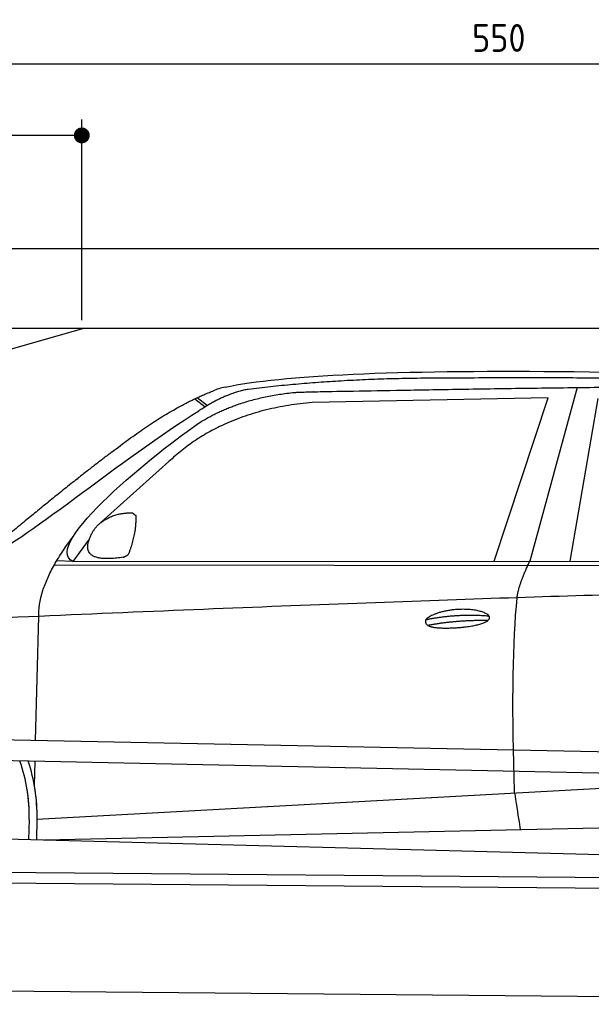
# Model space of a CAD drawing. Header units: millimetres. Extents: x -411 to 6777, y 0 to 6727.
# Tile 4 of 6: x 1744 to 3183, y 4250 to 6727. Entities that reach past the tile are written whole.
import ezdxf

# ---------------------------------------------------------------- set-up
doc = ezdxf.new("R2010")
doc.units = ezdxf.units.MM
doc.layers.add('4', color=3, linetype='Continuous')
for name, color, linetype, lineweight in [('car', 10, 'Continuous', 25), ('Freiraum', 7, 'Continuous', 25), ('Gebäude', 7, 'Continuous', 25), ('Plattform', 7, 'Continuous', 25)]:
    doc.layers.add(name, color=color, linetype=linetype, lineweight=lineweight)
doc.styles.get("Standard").update_dxf_attribs({"font": 'ISOCP.SHX'})
doc.dimstyles.new('GEN-ISO', dxfattribs={"dimscale": 20, "dimtxt": 3.5, "dimasz": 2, "dimexe": 2, "dimexo": 1, "dimgap": 1.5, "dimtad": 1, "dimdec": 1, "dimlfac": 0.1, "dimdsep": 46, "dimtxsty": 'STANDARD', "dimblk": 'PUNKT', "dimcen": 2, "dimclrd": 256, "dimclre": 256, "dimclrt": 2, "dimadec": 0, "dimazin": 0, "dimtp": 0.1, "dimtm": 0.1, "dimtfac": 0.71, "dimtdec": 1, "dimtmove": 2, "dimatfit": 3, "dimldrblk": 'PUNKT', "dimfxl": 2, "dimtolj": 1, "dimarcsym": 0})

# ---------------------------------------------------------------- blocks, each defined once
blk = doc.blocks.new('PUNKT')
at = {"layer": '4', "color": 0, "linetype": 'ByBlock'}
blk.add_line((-0.5, 0), (-1, 0), dxfattribs=at)
at = {"layer": '4', "color": 0, "linetype": 'ByBlock', "const_width": 0.5}
blk.add_lwpolyline([(-0.25, 0, 1), (0.25, 0, 1)], format="xyb", close=True, dxfattribs=at)
blk = doc.blocks.new('*D71')
at = {"layer": '4', "lineweight": -2, "transparency": 16777216}
for p, q in [((200, 5970.9), (200, 6655.8)), ((5700, 6120.9), (5700, 6655.8)), ((240, 6615.8), (5660, 6615.8))]:
    blk.add_line(p, q, dxfattribs=at)
at = {"layer": 'Defpoints', "color": 0, "transparency": 16777216}
for p in [(5700, 6615.8), (5700, 6100.9), (200, 5950.9)]:
    blk.add_point(p, dxfattribs=at)
at = {"layer": '4', "lineweight": -2, "transparency": 16777216, "xscale": 40, "yscale": 40, "zscale": 40, "rotation": 180}
blk.add_blockref('PUNKT', (200, 6615.8), dxfattribs=at)
at = {"layer": '4', "lineweight": -2, "transparency": 16777216, "xscale": 40, "yscale": 40, "zscale": 40}
blk.add_blockref('PUNKT', (5700, 6615.8), dxfattribs=at)
at = {"layer": '4', "color": 2, "transparency": 16777216, "insert": (2950, 6680.8), "char_height": 70, "attachment_point": 5}
blk.add_mtext('550', dxfattribs=at)
blk = doc.blocks.new('Car')
at = {"layer": 'car'}
for p, q in [((3094.1, 5830.1), (2978.8, 5392.1)), ((2137.7, 5795.8), (2163.3, 5776)), ((3020.9, 5803.7), (2427.3, 5786.3)), ((2888.7, 5391.3), (3020.9, 5803.7)), ((3080.4, 5393.1), (3147.5, 5802.9)), ((2131.9, 5793.1), (2158.1, 5772.8)), ((2067.8, 5634.4), (1898.4, 5480.5)), ((1869.1, 5437), (1828.5, 5381)), ((1828.5, 5381), (4480.4, 5406.7)), ((1781.6, 5371.7), (4424.9, 5392.7)), ((1828.5, 5381), (1787.3, 5381.7)), ((1738.5, 4929.5), (1743.8, 5242)), ((1736.6, 4816.5), (1737.6, 4877.1)), ((1743.9, 4731.9), (3612.9, 4851.2)), ((1743.9, 4731.9), (2767.4, 4797.2)), ((1724.3, 4731.1), (1723.4, 4680.7)), ((1743.9, 4731.9), (1743.2, 4680.3)), ((1763.7, 4680), (3649.1, 4738.6)), ((1665.2, 4681.7), (3714.2, 4647))]:
    blk.add_line(p, q, dxfattribs=at)
for centre, radius, start, end in [((2246.3, 5652.8), 174.5, 102.8736, 113.54), ((1319.8, 4737.9), 404.6, 359.0314, 20.1942), ((1319.8, 4737.9), 424.2, 359.1908, 19.1882), ((1319.8, 4737.9), 404.6, 359.0315, 10.2025), ((1319.8, 4737.9), 424.2, 359.1908, 9.6942)]:
    blk.add_arc(centre, radius, start, end, dxfattribs=at)
for points, degree in [([(2207.4, 5822.9), (2494.4, 5887.1), (3379.5, 5881.9), (4552, 5829.4)], 3), ([(2737.9, 5850.1), (2495, 5847.8), (2265.9, 5817.9)], 2), ([(3702.1, 5844.3), (3353.8, 5860.5), (2737.9, 5850.1)], 2), ([(1924.6, 5657.4), (2064.7, 5768.9), (2176.6, 5812.7)], 2), ([(2265.9, 5817.9), (2209.7, 5808.3), (2141.8, 5762.4)], 2), ([(2148.4, 5735.7), (2241.6, 5794.3), (2377.1, 5810.7)], 2), ([(2427.3, 5786.3), (2203.3, 5765), (2067.8, 5634.4)], 2), ([(1628.7, 5403.6), (1664.4, 5400.2), (1964.3, 5651.8), (2141.8, 5762.4)], 3), ([(1828.5, 5381), (1745.2, 5420.3), (2036.9, 5659.3), (2148.4, 5735.7)], 3), ([(1924.6, 5657.4), (1844.1, 5596.2), (1742.5, 5511.8), (1614.1, 5405.4), (1620.1, 5403.5)], 4), ([(1877.2, 5454.8), (1893.5, 5485.2), (1936.1, 5499.6)], 2), ([(1936.1, 5499.6), (1964.7, 5505.7), (1977.6, 5504.6)], 2), ([(1968.3, 5400.4), (1989.2, 5453.6), (1986.2, 5498.4)], 2), ([(1977.6, 5504.6), (1983.7, 5498.5), (1986.2, 5498.4)], 2), ([(1954.8, 5392.6), (1832.8, 5372.7), (1877.2, 5454.8)], 2), ([(1743.8, 5242), (1740.7, 5325.6), (1828.5, 5443.7)], 2), ([(1954.8, 5392.6), (1960.8, 5394.4), (1968.3, 5400.4)], 2), ([(2947.6, 5299.9), (2950.5, 5330.9), (2978.8, 5392.1)], 2), ([(4699.6, 5337), (3823, 5357.3), (1391, 5222.9)], 2), ([(2718, 5242.5), (2793.5, 5259.4), (2877, 5253.7)], 2), ([(2723.1, 5228.7), (2797.1, 5243.3), (2875, 5242.5)], 2)]:
    blk.add_open_spline(points, degree=degree, dxfattribs=at)
for points, degree, knots in [([(2377.1, 5810.7), (2403.6, 5813), (2543, 5816.1), (3564.3, 5845.6), (4184.5, 5844.9), (4641.5, 5676.4), (4619.4, 5502.6)], 4, [0.0821318, 0.0821318, 0.0821318, 0.0821318, 0.0821318, 0.258851, 0.508851, 1, 1, 1, 1, 1]), ([(2945.9, 4808.6), (2945.3, 4822.2), (2944.8, 4835.5), (2944.3, 4848.7), (2936.9, 5038.5), (2938.1, 5188.9), (2947.6, 5299.9)], 3, [0, 0, 0, 0, 0.064923, 0.064923, 0.064923, 1, 1, 1, 1]), ([(2718, 5242.5), (2722.3, 5247.6), (2743.3, 5264), (2825.9, 5284.1), (2941.3, 5248), (2832.6, 5219.4), (2747.8, 5220), (2713.5, 5223.5), (2718, 5242.5)], 5, [0, 0, 0, 0, 0, 0, 0.300106, 0.500106, 0.700106, 1, 1, 1, 1, 1, 1]), ([(2945.9, 4808.6), (2946.6, 4804), (2947.4, 4799.5), (2948, 4795.1), (2948.7, 4791.1), (2949.3, 4787.2), (2949.9, 4783.5), (2954.7, 4753.3), (2958.4, 4731.2), (2961.1, 4717.2)], 3, [-0.000011, -0.000011, -0.000011, -0.000011, 0.107576, 0.107576, 0.107576, 0.206414, 0.206414, 0.206414, 1, 1, 1, 1])]:
    blk.add_open_spline(points, degree=degree, knots=knots, dxfattribs=at)
blk = doc.blocks.new('_Dot')
at = {"color": 0, "linetype": 'ByBlock', "lineweight": -2}
blk.add_line((-0.5, 0), (-1, 0), dxfattribs=at)
at = {"color": 0, "linetype": 'ByBlock', "const_width": 0.5}
blk.add_lwpolyline([(-0.25, 0, 1), (0.25, 0, 1)], format="xyb", close=True, dxfattribs=at)
blk = doc.blocks.new('*D77')
at = {"layer": '4', "lineweight": -2, "transparency": 16777216}
for p, q in [((200, 5970.9), (200, 6475.7)), ((1900, 5970.9), (1900, 6475.7)), ((1860, 6435.7), (240, 6435.7))]:
    blk.add_line(p, q, dxfattribs=at)
at = {"layer": 'Defpoints', "color": 0, "transparency": 16777216}
for p in [(200, 6435.7), (200, 5950.9), (1900, 5950.9)]:
    blk.add_point(p, dxfattribs=at)
at = {"layer": '4', "lineweight": -2, "transparency": 16777216, "xscale": 40, "yscale": 40, "zscale": 40, "rotation": 180}
blk.add_blockref('_Dot', (200, 6435.7), dxfattribs=at)
at = {"layer": '4', "lineweight": -2, "transparency": 16777216, "xscale": 40, "yscale": 40, "zscale": 40}
blk.add_blockref('_Dot', (1900, 6435.7), dxfattribs=at)
at = {"layer": '4', "color": 2, "transparency": 16777216, "insert": (1050, 6500.7), "char_height": 70, "attachment_point": 5}
blk.add_mtext('170', dxfattribs=at)
blk = doc.blocks.new('Plattform OG 6200 550')
at = {"layer": 'Plattform'}
for p, q in [((5482.3, 4839.6), (348.5, 4942)), ((5481.2, 4783.6), (347.5, 4891)), ((440.2, 4593.6), (5395, 4550.4)), ((446, 4566.5), (5394.8, 4523.4)), ((5437.5, 4250), (372.6, 4294.2))]:
    blk.add_line(p, q, dxfattribs=at)
blk = doc.blocks.new('Gebäude_365_GT210')
at = {"layer": 'Freiraum'}
blk.add_lwpolyline([(204.9, 5700.6), (354.9, 5700.6), (354.9, 5550.6), (504.7, 5550.6), (1904.9, 5950.6)], dxfattribs=at)
at = {"layer": 'Gebäude'}
for p, q in [((5900, 6150.6), (0, 6150.6)), ((200, 5950.6), (5700, 5950.6))]:
    blk.add_line(p, q, dxfattribs=at)

msp = doc.modelspace()

# ---------------------------------------------------------------- block references
at = {"layer": 'car', "rotation": 359.4752422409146}
msp.add_blockref('Car', (0, 0), dxfattribs=at)
at = {"layer": 'Gebäude'}
msp.add_blockref('Gebäude_365_GT210', (0, 0), dxfattribs=at)
at = {"layer": 'Plattform'}
msp.add_blockref('Plattform OG 6200 550', (0, 0), dxfattribs=at)

# ---------------------------------------------------------------- dimensions: what is measured, and where the dimension line sits
at = {"layer": '4'}
for base, p1, p2, override, picture, middle in [((5700, 6615.8), (200, 5950.88), (5700, 6100.88), {"dimtdec": 3, "dimtolj": 0}, '*D71', (2950, 6680.8)), ((200, 6435.7), (1900, 5950.88), (200, 5950.88), {"dimblk1": 'Dot', "dimblk2": 'Dot', "dimsah": 1, "dimtdec": 3, "dimtolj": 0}, '*D77', (1050, 6500.7))]:
    dim = msp.add_linear_dim(base=base, p1=p1, p2=p2, dimstyle='GEN-ISO', override=override, dxfattribs=at)
    dim.commit()
    dim.dimension.update_dxf_attribs({"geometry": picture, "text_midpoint": middle})

doc.saveas('drawing.dxf')
